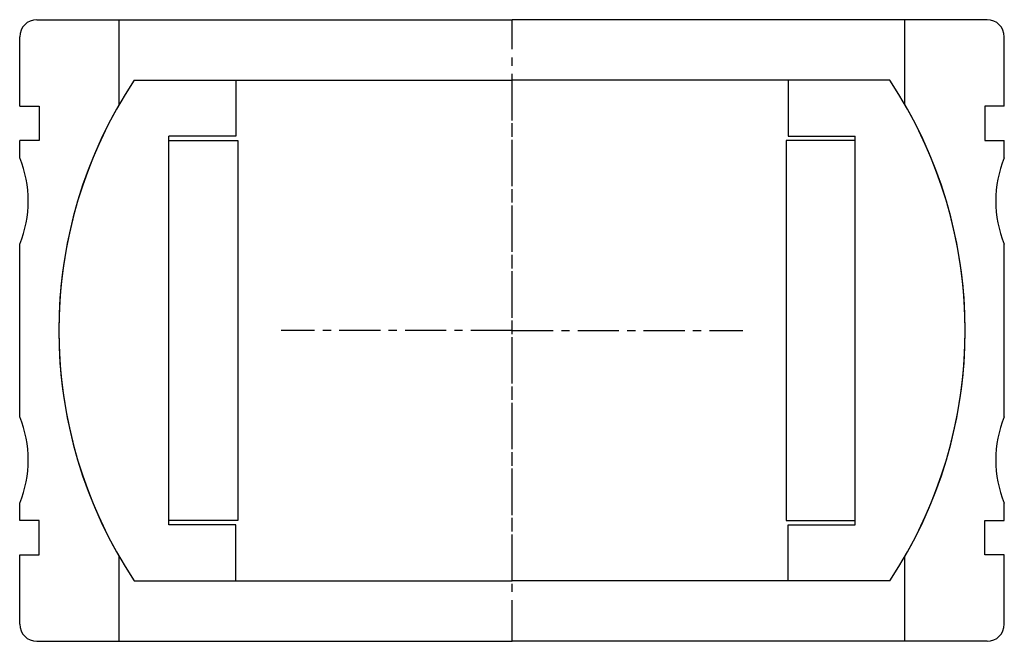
# Model space of a CAD drawing. Extents: x -57 to 57, y -36 to 36.
import ezdxf

# ---------------------------------------------------------------- set-up
doc = ezdxf.new("R2010")
doc.units = 0
doc.header["$LTSCALE"] = 0.15
doc.linetypes.add('CENTER', pattern=[50.8, 31.75, -6.35, 6.35, -6.35])
doc.layers.get('0').update_dxf_attribs({"linetype": 'CONTINUOUS'})
doc.layers.add('CENTER', color=9, linetype='CENTER')

# ---------------------------------------------------------------- blocks, each defined once
blk = doc.blocks.new('7T2-5-C')
for p, q in [((-43.76, 29), (0, 29)), ((-32, 29), (-32, 22.5)), ((43.76, 29), (0, 29)), ((32, 29), (32, 22.5)), ((-32, 22.5), (-39.75, 22.5)), ((-39.75, -22.5), (-39.75, 22.5)), ((-39.75, 22), (-31.75, 22)), ((-31.75, 22), (-31.75, -22)), ((31.75, 22), (31.75, -22)), ((39.75, 22), (31.75, 22)), ((32, 22.5), (39.75, 22.5)), ((39.75, -22.5), (39.75, 22.5)), ((-31.75, -22), (-39.75, -22)), ((-32, -22.5), (-39.75, -22.5)), ((-32, -29), (-32, -22.5)), ((31.75, -22), (39.75, -22)), ((32, -22.5), (39.75, -22.5)), ((32, -29), (32, -22.5)), ((-43.76, -29), (0, -29)), ((43.76, -29), (0, -29))]:
    blk.add_line(p, q)
for start, end in [(146.4695, 213.5305), (326.4695, 33.5305)]:
    blk.add_arc((0, 0), 52.5, start, end)
at = {"layer": 'CENTER'}
for p, q in [((0, -29), (0, 29)), ((0, 0), (-26.75, 0)), ((0, 0), (26.75, 0))]:
    blk.add_line(p, q, dxfattribs=at)
blk = doc.blocks.new('7T-2-5-A')
at = {"linetype": 'Continuous'}
for p, q in [((-55.03, 36), (-45.5, 36)), ((-45.5, 26.19), (-45.5, 36)), ((55.03, 36), (45.5, 36)), ((45.5, 26.19), (45.5, 36)), ((-57.03, 26), (-57.03, 34)), ((57.03, 26), (57.03, 34)), ((-45.5, -36), (-45.5, -26.19)), ((45.5, -36), (45.5, -26.19)), ((-55.03, -36), (-45.5, -36)), ((55.03, -36), (45.5, -36))]:
    blk.add_line(p, q, dxfattribs=at)
for p, q in [((-45.5, 36), (0, 36)), ((45.5, 36), (0, 36)), ((-57.03, 26), (-54.78, 26)), ((-54.78, 26), (-54.78, 22)), ((57.03, 26), (54.78, 26)), ((54.78, 26), (54.78, 22)), ((-54.78, 22), (-57.03, 22)), ((-57.03, 20), (-57.03, 22)), ((54.78, 22), (57.03, 22)), ((57.03, 20), (57.03, 22)), ((-57.03, -10), (-57.03, 10)), ((57.03, -10), (57.03, 10)), ((-57.03, -22), (-57.03, -20)), ((57.03, -22), (57.03, -20)), ((-54.78, -22), (-57.03, -22)), ((-54.78, -26), (-54.78, -22)), ((54.78, -26), (54.78, -22)), ((54.78, -22), (57.03, -22)), ((-57.03, -34), (-57.03, -26)), ((-57.03, -26), (-54.78, -26)), ((57.03, -26), (54.78, -26)), ((57.03, -34), (57.03, -26)), ((-45.5, -36), (0, -36)), ((45.5, -36), (0, -36))]:
    blk.add_line(p, q)
for centre, start, end in [((-55.03, 34), 90, 180), ((55.03, 34), 0, 90), ((-55.03, -34), 180, 270), ((55.03, -34), 270, 0)]:
    blk.add_arc(centre, 2, start, end, dxfattribs=at)
for centre, radius, start, end in [((0, 0), 52.5, 150.0736, 209.9264), ((0, 0), 52.5, 330.0736, 29.9264), ((-69.03, 15), 13, 337.3801, 22.6199), ((69.03, 15), 13, 157.3801, 202.6199), ((-69.03, -15), 13, 337.3801, 22.6199), ((69.03, -15), 13, 157.3801, 202.6199)]:
    blk.add_arc(centre, radius, start, end)
at = {"layer": 'CENTER'}
blk.add_line((0, -36), (0, 36), dxfattribs=at)

msp = doc.modelspace()

# ---------------------------------------------------------------- block references
for name in ['7T-2-5-A', '7T2-5-C']:
    msp.add_blockref(name, (0, 0))

doc.saveas('drawing.dxf')
